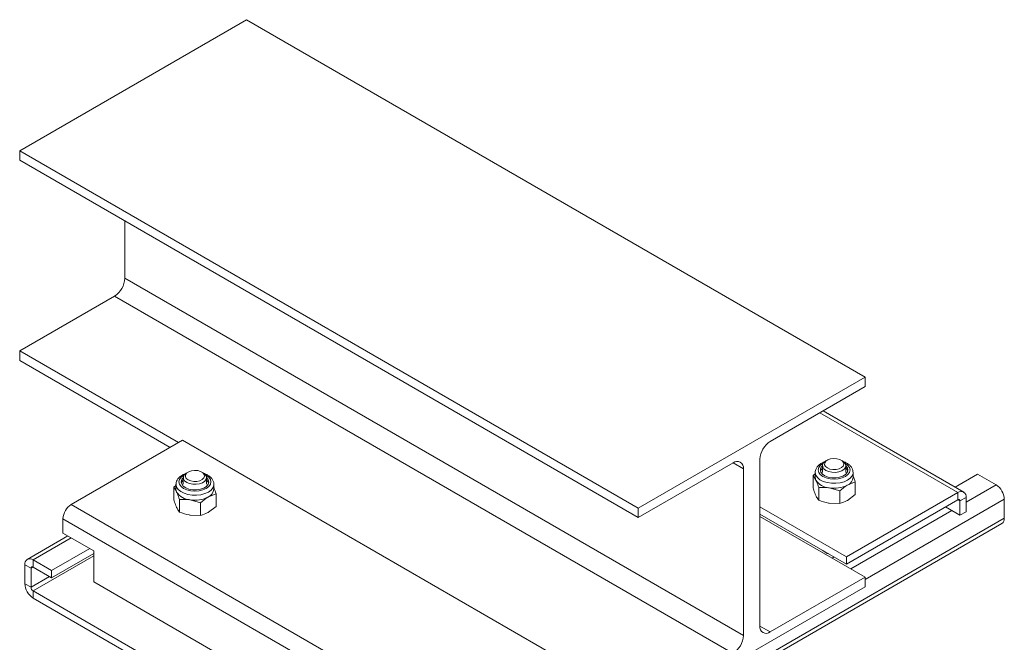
# Model space of a CAD drawing. Header units: millimetres. Extents: x -429 to 669, y -1273 to -42.
# Tile 4 of 10: x -316 to 21, y -948 to -735. Entities that reach past the tile are written whole.
import ezdxf

# ---------------------------------------------------------------- set-up
doc = ezdxf.new("R2010")
doc.units = ezdxf.units.MM

msp = doc.modelspace()

# ---------------------------------------------------------------- linework, layer by layer
at = {"color": 7, "linetype": 'Continuous', "lineweight": 15}
for p, q in [((-238.38, -734.78), (-316.16, -779.69)), ((-26.25, -857.25), (-238.38, -734.78)), ((-104.03, -902.15), (-316.16, -779.69)), ((-316.16, -779.69), (-316.16, -782.95)), ((-104.03, -905.41), (-316.16, -782.95)), ((-280.1, -803.77), (-280.1, -823.38)), ((-283.63, -829.5), (-316.16, -848.28)), ((-261.71, -879.71), (-316.16, -848.28)), ((-316.16, -848.28), (-316.16, -851.54)), ((-264.54, -881.34), (-316.16, -851.54)), ((-26.25, -857.25), (-104.03, -902.15)), ((-26.25, -860.51), (-26.25, -857.25)), ((-58.77, -879.29), (-26.25, -860.51)), ((7.57, -896.65), (-40.64, -868.82)), ((-298.48, -900.93), (-260.3, -878.89)), ((-260.3, -878.89), (-111.81, -964.61)), ((-104.03, -905.41), (-71.5, -886.64)), ((-62.31, -942.57), (-62.31, -885.41)), ((-40.85, -887.62), (-40.85, -889.93)), ((-39.19, -885.7), (-39.68, -885.99)), ((-34.02, -885.99), (-34.51, -885.7)), ((-32.85, -889.93), (-32.85, -887.62)), ((-258.4, -889.79), (-258.88, -890.07)), ((-253.23, -890.07), (-253.72, -889.79)), ((-67.97, -888.68), (-67.97, -945.84)), ((-44.1, -890.95), (-43.35, -890.38)), ((-44.1, -895.26), (-44.1, -890.95)), ((-43.35, -889.93), (-43.35, -891.59)), ((-30.35, -891.59), (-30.35, -889.93)), ((4.63, -894.95), (12.29, -890.53)), ((18.66, -894.2), (12.29, -890.53)), ((-263.31, -895.03), (-262.56, -894.46)), ((-262.56, -894.01), (-262.56, -895.68)), ((-260.06, -891.7), (-260.06, -894.01)), ((-252.06, -894.01), (-252.06, -891.7)), ((-249.56, -895.68), (-249.56, -894.01)), ((-29.6, -893.19), (-32.26, -894.25)), ((-29.6, -897.5), (-29.6, -893.19)), ((-263.31, -899.34), (-263.31, -895.03)), ((-248.81, -897.27), (-251.46, -898.33)), ((-248.81, -901.58), (-248.81, -897.27)), ((-42.16, -899.44), (-42.16, -895.13)), ((-34.91, -896.25), (-38.53, -895.22)), ((-34.91, -900.56), (-34.91, -896.25)), ((5.57, -896.85), (-32.61, -918.9)), ((-29.6, -897.5), (-32.26, -899.51)), ((-261.36, -903.52), (-261.36, -899.21)), ((-254.11, -900.34), (-257.74, -899.3)), ((-254.11, -904.65), (-254.11, -900.34)), ((-34.91, -900.56), (-38.53, -900.48)), ((5.57, -899.3), (-32.61, -921.35)), ((6.28, -904.61), (6.28, -899.71)), ((8.4, -903.39), (8.4, -898.49)), ((21.48, -905.63), (21.48, -899.1)), ((-254.11, -904.65), (-257.74, -904.56)), ((-248.81, -901.58), (-251.46, -903.59)), ((-104.03, -902.15), (-104.03, -905.41)), ((-32.61, -918.9), (-62.31, -901.75)), ((-32.61, -921.35), (-62.31, -904.2)), ((1.33, -901.75), (6.28, -904.61)), ((6.28, -904.61), (8.4, -903.39)), ((-301.31, -910.73), (-301.31, -905.83)), ((-166.73, -1015.64), (20.66, -907.46)), ((-26.25, -925.84), (-62.31, -905.02)), ((-290.7, -916.86), (-301.31, -910.73)), ((-299.65, -911.69), (-313.56, -919.72)), ((-305.2, -923.59), (-292.12, -916.04)), ((-305.2, -926.04), (-290.7, -917.67)), ((-290.7, -927.47), (-290.7, -916.86)), ((-314.39, -921.55), (-314.39, -928.08)), ((-305.2, -923.59), (-311.56, -919.92)), ((-37.56, -919.3), (-36.85, -918.9)), ((-32.61, -921.35), (-32.61, -918.9)), ((-312.27, -922.78), (-312.27, -929.31)), ((-305.2, -926.04), (-311.56, -922.37)), ((-305.2, -923.59), (-305.2, -926.04)), ((-290.7, -927.47), (-171.2, -996.46)), ((-26.25, -925.84), (-58.77, -944.61)), ((-26.25, -929.1), (-26.25, -925.84)), ((-311.56, -930.53), (-168.73, -1012.99)), ((-104.03, -974), (-26.25, -929.1)), ((-311.56, -932.98), (-168.73, -1015.44))]:
    msp.add_line(p, q, dxfattribs=at)
at = {"color": 7, "linetype": 'Continuous', "lineweight": 0}
for p, q in [((-280.1, -823.38), (-67.97, -945.84)), ((-71.5, -951.96), (-283.63, -829.5)), ((5.57, -896.85), (-41.81, -869.5)), ((-67.97, -888.68), (-71.5, -886.64)), ((8.4, -900.12), (18.66, -894.2)), ((5.57, -899.3), (5.57, -896.85)), ((-298.48, -900.93), (-149.99, -986.66)), ((-26.25, -926.65), (21.48, -899.1)), ((6.28, -899.71), (5.57, -899.3)), ((8.4, -898.49), (6.28, -899.71)), ((-31.19, -922.98), (3.45, -902.98)), ((-301.31, -905.83), (-152.82, -991.56)), ((-165.9, -1013.81), (21.48, -905.63)), ((-311.56, -919.92), (-298.48, -912.37)), ((-312.27, -922.78), (-314.39, -921.55)), ((-311.56, -930.53), (-290.7, -918.49)), ((-311.56, -919.92), (-311.56, -922.37)), ((-312.27, -922.78), (-311.56, -922.37)), ((-314.39, -928.08), (-312.27, -929.31)), ((-312.27, -929.31), (-305.91, -925.63)), ((-311.56, -930.53), (-311.56, -932.98)), ((-62.31, -942.57), (-58.77, -944.61))]:
    msp.add_line(p, q, dxfattribs=at)
at = {"color": 7, "linetype": 'Continuous', "lineweight": 0, "flags": 128}
for points in [[(-40.58, -886.77), (-40.73, -886.86), (-41.6, -887.51), (-42.15, -888.28), (-42.33, -889.1), (-42.15, -889.91)], [(-42.15, -889.91), (-41.6, -890.68), (-40.73, -891.33), (-39.59, -891.83), (-38.27, -892.15), (-36.85, -892.26), (-35.43, -892.15), (-34.11, -891.83), (-32.98, -891.33), (-32.11, -890.68), (-31.56, -889.91), (-31.37, -889.1), (-31.56, -888.28), (-32.11, -887.51), (-32.98, -886.86), (-33.13, -886.77)], [(-259.78, -890.86), (-259.93, -890.94), (-260.8, -891.6), (-261.35, -892.36), (-261.54, -893.18), (-261.35, -894)], [(-261.35, -894), (-260.8, -894.76), (-259.93, -895.41), (-258.8, -895.92), (-257.47, -896.23), (-256.06, -896.34), (-254.64, -896.23), (-253.32, -895.92), (-252.18, -895.41), (-251.31, -894.76), (-250.76, -894), (-250.58, -893.18), (-250.76, -892.36), (-251.31, -891.6), (-252.18, -890.94), (-252.33, -890.86)], [(-43.35, -889.97), (-43.35, -890.04), (-43.13, -890.9)], [(-43.13, -890.9), (-42.57, -891.71), (-41.71, -892.42), (-40.58, -893), (-39.25, -893.42), (-37.79, -893.64), (-36.29, -893.67), (-34.81, -893.49), (-33.44, -893.12), (-32.26, -892.58), (-31.32, -891.9), (-30.68, -891.11), (-30.38, -890.26), (-30.35, -889.96)], [(-262.56, -894.05), (-262.55, -894.12), (-262.33, -894.98)], [(-262.33, -894.98), (-261.78, -895.79), (-260.91, -896.5), (-259.78, -897.08), (-258.46, -897.5), (-257, -897.72), (-255.49, -897.75), (-254.01, -897.57), (-252.64, -897.2), (-251.46, -896.66), (-250.52, -895.98), (-249.89, -895.19), (-249.58, -894.34), (-249.56, -894.04)]]:
    msp.add_lwpolyline(points, dxfattribs=at)
at = {"color": 7, "linetype": 'Continuous', "lineweight": 15, "flags": 128}
for points in [[(-41.41, -889.8), (-40.88, -890.51), (-40.02, -891.11), (-38.91, -891.54), (-37.63, -891.78), (-36.29, -891.8), (-35, -891.6), (-33.85, -891.19), (-32.95, -890.62), (-32.36, -889.92), (-32.14, -889.16), (-32.3, -888.39), (-32.83, -887.68), (-32.85, -887.66)], [(-39.68, -889.25), (-40.39, -888.7), (-40.78, -888.05), (-40.83, -887.36), (-40.52, -886.69), (-39.88, -886.11), (-39.68, -885.99)], [(-39.19, -888.4), (-39.83, -887.89), (-40.14, -887.29), (-40.09, -886.66), (-39.7, -886.08), (-38.99, -885.6), (-38.06, -885.27), (-36.99, -885.15), (-35.91, -885.22), (-34.93, -885.5), (-34.16, -885.94), (-33.68, -886.51), (-33.55, -887.13), (-33.77, -887.75), (-34.33, -888.29), (-35.16, -888.7), (-36.17, -888.92), (-37.26, -888.95), (-38.31, -888.77), (-39.19, -888.4)], [(-34.02, -885.99), (-33.63, -886.25), (-33.08, -886.86), (-32.86, -887.53), (-32.99, -888.22), (-33.47, -888.85), (-34.24, -889.37), (-35.25, -889.73), (-36.4, -889.91), (-37.6, -889.89), (-38.72, -889.66), (-39.68, -889.25)], [(-258.88, -893.33), (-259.59, -892.78), (-259.99, -892.13), (-260.03, -891.44), (-259.72, -890.78), (-259.09, -890.19), (-258.88, -890.07)], [(-258.4, -892.49), (-259.03, -891.98), (-259.34, -891.37), (-259.29, -890.74), (-258.9, -890.16), (-258.19, -889.68), (-257.26, -889.36), (-256.19, -889.23), (-255.11, -889.3), (-254.13, -889.58), (-253.36, -890.03), (-252.88, -890.59), (-252.75, -891.21), (-252.97, -891.83), (-253.53, -892.37), (-254.36, -892.78), (-255.38, -893.01), (-256.47, -893.03), (-257.51, -892.85), (-258.4, -892.49)], [(-253.23, -890.07), (-252.84, -890.33), (-252.28, -890.94), (-252.06, -891.61), (-252.19, -892.3), (-252.67, -892.93), (-253.45, -893.45), (-254.46, -893.82), (-255.61, -893.99), (-256.8, -893.97), (-257.92, -893.74), (-258.88, -893.33)], [(-40.85, -888.49), (-41.34, -889.1), (-41.51, -889.51)], [(-260.06, -892.57), (-260.55, -893.18), (-260.71, -893.59)], [(-260.61, -893.88), (-260.08, -894.59), (-259.23, -895.19), (-258.12, -895.63), (-256.84, -895.86), (-255.5, -895.88), (-254.2, -895.68), (-253.05, -895.28), (-252.15, -894.7), (-251.57, -894.01), (-251.34, -893.24), (-251.5, -892.47), (-252.03, -891.76), (-252.06, -891.74)], [(-43.35, -891.59), (-43.3, -892.08), (-43.13, -892.57)], [(-262.56, -895.68), (-262.5, -896.17), (-262.33, -896.65)]]:
    msp.add_lwpolyline(points, dxfattribs=at)
at = {"color": 7, "linetype": 'Continuous', "lineweight": 15}
for centre, radius, start, end in [((-287.77, -823.03), 7.68, 302.6054, 357.3946), ((-54.63, -885.76), 7.68, 122.6055, 177.3945), ((-70.12, -888.33), 2.18, 350.7859, 129.2033), ((-39.74, -889.09), 1.81, 127.8352, 203.2146), ((-34.35, -890.18), 2.26, 17.1249, 48.3922), ((-258.94, -893.17), 1.81, 127.8353, 203.2149), ((-253.55, -894.26), 2.26, 17.1193, 48.3986), ((-38.18, -889.3), 5.93, 213.4389, 266.5665), ((-36.84, -885.39), 9.98, 260.2289, 297.3572), ((-33.62, -891.26), 3.28, 294.5251, 354.1547), ((15.34, -899.38), 6.15, 2.6055, 57.3945), ((-257.38, -893.38), 5.93, 213.4386, 266.5668), ((-252.82, -895.34), 3.28, 294.5252, 354.1545), ((6.68, -898.21), 1.75, 350.786, 129.2033), ((-295.17, -906.11), 6.15, 122.6055, 177.3946), ((-256.04, -889.47), 9.98, 260.2288, 297.3572), ((5.85, -899.64), 0.437, 350.786, 129.2033), ((19.52, -905.85), 1.98, 305.0721, 6.2401), ((-37.79, -914), 3.95, 222.6161, 257.3892), ((-312.67, -921.27), 1.75, 50.7965, 189.2144), ((-311.84, -922.71), 0.437, 50.7976, 189.213), ((-308.25, -927.8), 6.15, 182.6053, 237.3946), ((-310.74, -929.24), 1.54, 182.6061, 237.394), ((-60.15, -942.92), 2.18, 170.786, 309.2033), ((-75.64, -945.49), 7.68, 302.6054, 357.3946)]:
    msp.add_arc(centre, radius, start, end, dxfattribs=at)
for points, knots in [([(-40, -886.27), (-40.08, -886.29), (-40.61, -886.44), (-41.44, -886.89), (-42.37, -887.6), (-42.99, -888.43), (-43.33, -889.23), (-43.32, -889.76), (-43.31, -889.98)], [0, 0, 0, 0, 0.041367, 0.261461, 0.484748, 0.680976, 0.867726, 1, 1, 1, 1]), ([(-30.38, -889.97), (-30.39, -889.73), (-30.39, -889.18), (-30.76, -888.36), (-31.38, -887.56), (-32.28, -886.89), (-33.06, -886.45), (-33.58, -886.31), (-33.66, -886.28)], [0, 0, 0, 0, 0.14691, 0.33983, 0.536028, 0.742779, 0.958609, 1, 1, 1, 1]), ([(-259.2, -890.35), (-259.29, -890.37), (-259.81, -890.52), (-260.64, -890.97), (-261.57, -891.68), (-262.19, -892.51), (-262.53, -893.32), (-262.52, -893.84), (-262.52, -894.06)], [0, 0, 0, 0, 0.041368, 0.261462, 0.484748, 0.680976, 0.867725, 1, 1, 1, 1]), ([(-249.59, -894.06), (-249.59, -893.82), (-249.59, -893.26), (-249.96, -892.44), (-250.59, -891.64), (-251.48, -890.97), (-252.27, -890.54), (-252.78, -890.39), (-252.86, -890.37)], [0, 0, 0, 0, 0.146911, 0.339832, 0.53603, 0.742781, 0.958611, 1, 1, 1, 1]), ([(-44.1, -890.95), (-44.02, -891.05), (-43.7, -891.45), (-43.38, -892.09), (-43.13, -892.57)], [0, 0, 0, 0, 0.257552, 1, 1, 1, 1]), ([(-30.35, -891.13), (-30.34, -891.16), (-30.08, -891.74), (-29.84, -892.49), (-29.6, -893.19)], [0, 0, 0, 0, 0.056191, 1, 1, 1, 1]), ([(-43.13, -892.57), (-43.04, -892.76), (-42.71, -893.5), (-42.39, -894.44), (-42.16, -895.13)], [0, 0, 0, 0, 0.268634, 1, 1, 1, 1]), ([(-32.26, -894.25), (-32.32, -894.28), (-33.22, -894.81), (-34.09, -895.56), (-34.91, -896.25)], [0, 0, 0, 0, 0.070214, 1, 1, 1, 1]), ([(-263.31, -895.03), (-263.22, -895.13), (-262.91, -895.54), (-262.58, -896.17), (-262.33, -896.65)], [0, 0, 0, 0, 0.25755, 1, 1, 1, 1]), ([(-262.33, -896.65), (-262.25, -896.84), (-261.92, -897.58), (-261.6, -898.52), (-261.36, -899.21)], [0, 0, 0, 0, 0.268632, 1, 1, 1, 1]), ([(-249.56, -895.21), (-249.54, -895.25), (-249.29, -895.83), (-249.04, -896.57), (-248.81, -897.27)], [0, 0, 0, 0, 0.05619, 1, 1, 1, 1]), ([(-44.1, -895.26), (-44.02, -895.5), (-43.7, -896.46), (-43.38, -897.24), (-43.13, -897.82)], [0, 0, 0, 0, 0.257552, 1, 1, 1, 1]), ([(-43.13, -897.82), (-43.04, -898.01), (-42.71, -898.69), (-42.39, -899.12), (-42.16, -899.44)], [0, 0, 0, 0, 0.2686335, 1, 1, 1, 1]), ([(-38.53, -895.22), (-38.62, -895.21), (-39.84, -895.02), (-41.04, -895.08), (-42.16, -895.13)], [0, 0, 0, 0, 0.070215, 1, 1, 1, 1]), ([(-263.31, -899.34), (-263.22, -899.59), (-262.91, -900.55), (-262.58, -901.33), (-262.33, -901.91)], [0, 0, 0, 0, 0.25755, 1, 1, 1, 1]), ([(-257.74, -899.3), (-257.82, -899.29), (-259.05, -899.11), (-260.25, -899.16), (-261.36, -899.21)], [0, 0, 0, 0, 0.070215, 1, 1, 1, 1]), ([(-251.46, -898.33), (-251.52, -898.37), (-252.42, -898.89), (-253.3, -899.64), (-254.11, -900.34)], [0, 0, 0, 0, 0.070212, 1, 1, 1, 1]), ([(-38.53, -900.48), (-38.62, -900.46), (-39.84, -900.27), (-41.04, -899.84), (-42.16, -899.44)], [0, 0, 0, 0, 0.070215, 1, 1, 1, 1]), ([(-32.26, -899.51), (-32.32, -899.54), (-33.22, -900.05), (-34.09, -900.32), (-34.91, -900.56)], [0, 0, 0, 0, 0.070214, 1, 1, 1, 1]), ([(-262.33, -901.91), (-262.25, -902.09), (-261.92, -902.77), (-261.6, -903.21), (-261.36, -903.52)], [0, 0, 0, 0, 0.268632, 1, 1, 1, 1]), ([(-257.74, -904.56), (-257.82, -904.55), (-259.05, -904.35), (-260.25, -903.92), (-261.36, -903.52)], [0, 0, 0, 0, 0.070215, 1, 1, 1, 1]), ([(-251.46, -903.59), (-251.52, -903.62), (-252.42, -904.13), (-253.3, -904.4), (-254.11, -904.65)], [0, 0, 0, 0, 0.070212, 1, 1, 1, 1])]:
    msp.add_open_spline(points, degree=3, knots=knots, dxfattribs=at)

doc.saveas('drawing.dxf')
